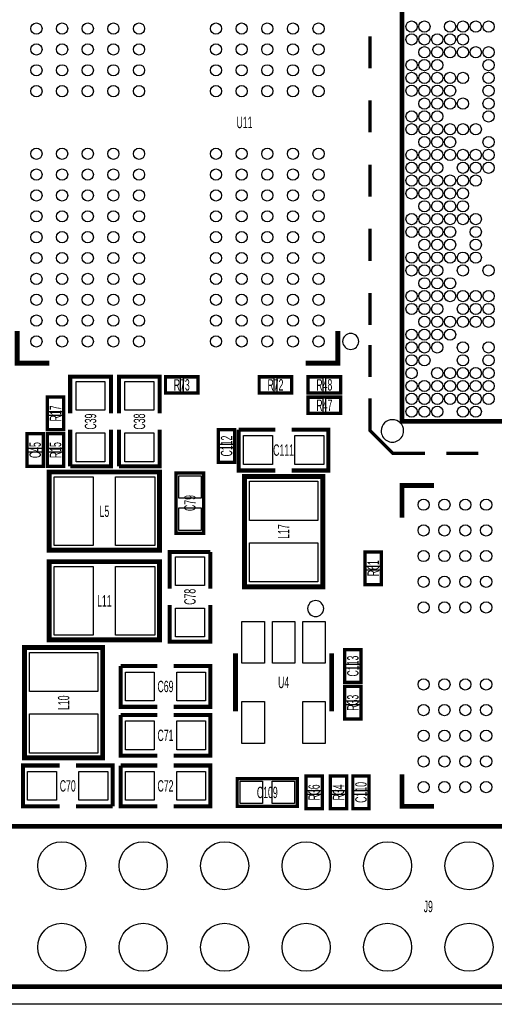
# Model space of a CAD drawing. Extents: x -11 to 103, y 0 to 58.
# Tile 4 of 16: x 40 to 55, y 0 to 31. Entities that reach past the tile are written whole.
import ezdxf
from ezdxf.enums import TextEntityAlignment as Align

# ---------------------------------------------------------------- set-up
doc = ezdxf.new("R2010")
doc.units = 0
for name, color, linetype in [('BG_OUTLINE', 12, 'CONTINUOUS'), ('PG_SILKSCREEN_TOP', 253, 'CONTINUOUS'), ('PIN_SOLDERMASK_TOP', 92, 'CONTINUOUS'), ('RD_SILKSCREEN_TOP', 30, 'CONTINUOUS'), ('RKI_ALL', 2, 'CONTINUOUS')]:
    doc.layers.add(name, color=color, linetype=linetype)

msp = doc.modelspace()

# ---------------------------------------------------------------- linework, layer by layer
at = {"layer": 'BG_OUTLINE'}
msp.add_lwpolyline([(20.999958, 55.999888), (83.49996, 55.999888, -0.414214), (85.000084, 54.500018), (85.000084, 1.500124, -0.414249), (83.49996, 0), (1.500124, 0, -0.41426), (0, 1.500124), (0, 54.500018, -0.414229), (1.500124, 55.999888), (15.999968, 55.999888, -0.414239), (16.999966, 54.99989), (16.999966, 52.500022, 0.414244), (18.50009, 50.999898, 0.414203), (19.99996, 52.500022), (19.99996, 54.99989, -0.414224)], format="xyb", close=True, dxfattribs=at)
at = {"layer": 'PG_SILKSCREEN_TOP'}
for points, const_width in [([(51.82489, 35.17011), (51.82489, 18.16989), (68.82511, 18.16989)], 0.150012), ([(50.824892, 29.170097), (50.824892, 30.170095)], 0.1016), ([(50.824892, 27.170101), (50.824892, 28.170099)], 0.1016), ([(50.824892, 25.169901), (50.824892, 26.169899)], 0.1016), ([(50.824892, 23.169905), (50.824892, 24.169903)], 0.1016), ([(50.824892, 21.169909), (50.824892, 22.169907)], 0.1016), ([(40.825014, 19.982688), (39.825016, 19.982688), (39.825016, 20.982711)], 0.150012), ([(48.824998, 19.98279), (49.824996, 19.98279), (49.824996, 20.982788)], 0.150012), ([(50.824892, 19.550888), (50.824892, 20.550911)], 0.1016), ([(41.4782, 18.415), (41.4782, 19.558), (42.7482, 19.558), (42.7482, 18.415)], 0.127), ([(43.0022, 18.415), (43.0022, 19.558), (44.2722, 19.558), (44.2722, 18.415)], 0.127), ([(45.466, 19.558), (44.45, 19.558), (44.45, 19.05), (45.466, 19.05), (45.466, 19.558)], 0.1016), ([(48.387, 19.558), (47.371, 19.558), (47.371, 19.05), (48.387, 19.05), (48.387, 19.558)], 0.1016), ([(48.895, 19.05), (49.911, 19.05), (49.911, 19.558), (48.895, 19.558), (48.895, 19.05)], 0.1016), ([(41.275, 17.907), (41.275, 18.923), (40.767, 18.923), (40.767, 17.907), (41.275, 17.907)], 0.1016), ([(49.911, 18.923), (48.895, 18.923), (48.895, 18.415), (49.911, 18.415), (49.911, 18.923)], 0.1016), ([(52.543507, 17.169892), (51.543509, 17.169892), (50.824892, 17.888204), (50.824892, 18.888202)], 0.1016), ([(40.64, 16.764), (40.64, 17.78), (40.132, 17.78), (40.132, 16.764), (40.64, 16.764)], 0.1016), ([(41.275, 16.764), (41.275, 17.78), (40.767, 17.78), (40.767, 16.764), (41.275, 16.764)], 0.1016), ([(42.7482, 17.907), (42.7482, 16.764), (41.4782, 16.764)], 0.127), ([(41.4782, 16.764), (41.4782, 17.907)], 0.127), ([(44.2722, 17.907), (44.2722, 16.764), (43.0022, 16.764)], 0.127), ([(43.0022, 16.764), (43.0022, 17.907)], 0.127), ([(46.609, 16.891), (46.609, 17.907), (46.101, 17.907), (46.101, 16.891), (46.609, 16.891)], 0.1016), ([(47.879, 16.637), (46.736, 16.637), (46.736, 17.907)], 0.127), ([(46.736, 17.907), (47.879, 17.907)], 0.127), ([(48.387, 17.907), (49.53, 17.907), (49.53, 16.637), (48.387, 16.637)], 0.127), ([(54.205911, 17.169892), (53.205888, 17.169892)], 0.1016), ([(44.263818, 16.59001), (40.826182, 16.59001), (40.826182, 14.149832), (44.264072, 14.149832), (44.264072, 16.59001), (44.263818, 16.59001)], 0.1524), ([(44.7802, 14.6812), (44.7802, 16.5608), (45.6438, 16.5608), (45.6438, 14.6812), (44.7802, 14.6812)], 0.1016), ([(49.35601, 13.013182), (49.35601, 16.450818), (46.915832, 16.450818), (46.915832, 13.012928), (49.35601, 13.012928), (49.35601, 13.013182)], 0.1524), ([(51.824992, 15.169998), (51.824992, 16.169996), (52.82499, 16.169996)], 0.150012), ([(44.577, 12.954), (44.577, 14.097), (45.847, 14.097)], 0.127), ([(45.847, 14.097), (45.847, 12.954)], 0.127), ([(50.673, 14.097), (50.673, 13.081), (51.181, 13.081), (51.181, 14.097), (50.673, 14.097)], 0.1016), ([(44.263818, 13.79601), (40.826182, 13.79601), (40.826182, 11.355832), (44.264072, 11.355832), (44.264072, 13.79601), (44.263818, 13.79601)], 0.1524), ([(45.847, 12.446), (45.847, 11.303), (44.577, 11.303), (44.577, 12.446)], 0.127), ([(40.05199, 11.116818), (40.05199, 7.679182), (42.492168, 7.679182), (42.492168, 11.117072), (40.05199, 11.117072), (40.05199, 11.116818)], 0.1524), ([(50.546, 10.033), (50.546, 11.049), (50.038, 11.049), (50.038, 10.033), (50.546, 10.033)], 0.1016), ([(46.633003, 9.133002), (46.633003, 10.932998)], 0.150012), ([(49.632997, 10.932998), (49.632997, 9.133002)], 0.150012), ([(44.196, 9.271), (43.053, 9.271), (43.053, 10.541)], 0.127), ([(43.053, 10.541), (44.196, 10.541)], 0.127), ([(44.704, 10.541), (45.847, 10.541), (45.847, 9.271), (44.704, 9.271)], 0.127), ([(50.038, 9.906), (50.038, 8.89), (50.546, 8.89), (50.546, 9.906), (50.038, 9.906)], 0.1016), ([(44.196, 7.747), (43.053, 7.747), (43.053, 9.017)], 0.127), ([(43.053, 9.017), (44.196, 9.017)], 0.127), ([(44.704, 9.017), (45.847, 9.017), (45.847, 7.747), (44.704, 7.747)], 0.127), ([(41.148, 6.1722), (40.005, 6.1722), (40.005, 7.4422), (41.148, 7.4422)], 0.127), ([(41.656, 7.4422), (42.799, 7.4422), (42.799, 6.1722)], 0.127), ([(44.196, 6.1722), (43.053, 6.1722), (43.053, 7.4422)], 0.127), ([(43.053, 7.4422), (44.196, 7.4422)], 0.127), ([(44.704, 7.4422), (45.847, 7.4422), (45.847, 6.1722), (44.704, 6.1722)], 0.127), ([(46.6852, 7.0358), (48.5648, 7.0358), (48.5648, 6.1722), (46.6852, 6.1722), (46.6852, 7.0358)], 0.1016), ([(48.829011, 7.112), (48.829011, 6.096), (49.337011, 6.096), (49.337011, 7.112), (48.829011, 7.112)], 0.1016), ([(49.591011, 7.112), (49.591011, 6.096), (50.099011, 6.096), (50.099011, 7.112), (49.591011, 7.112)], 0.1016), ([(50.292, 7.112), (50.292, 6.096), (50.8, 6.096), (50.8, 7.112), (50.292, 7.112)], 0.1016), ([(52.82499, 6.170016), (51.824992, 6.170016), (51.824992, 7.170014)], 0.150012), ([(42.799, 6.1722), (41.656, 6.1722)], 0.127), ([(78.005051, 0.548005), (27.285061, 0.548005), (27.285061, 5.547995), (78.005051, 5.547995), (78.005051, 0.548005)], 0.150012)]:
    msp.add_lwpolyline(points, dxfattribs=dict(at, const_width=const_width))
for points in [[(50.475007, 20.657795, 1), (49.975004, 20.657805, 1)], [(51.875004, 17.869992, 1), (51.174996, 17.870008, 1)], [(49.382985, 12.332995, 1), (48.883015, 12.333005, 1)]]:
    msp.add_lwpolyline(points, format="xyb", close=True, dxfattribs=at)
at = {"layer": 'PIN_SOLDERMASK_TOP'}
for points in [[(42.563148, 18.511152), (41.663252, 18.511152), (41.663252, 19.411048), (42.563148, 19.411048)], [(44.087148, 18.511152), (43.187252, 18.511152), (43.187252, 19.411048), (44.087148, 19.411048)], [(44.907962, 19.529044), (44.907962, 19.078956), (44.457874, 19.078956), (44.457874, 19.529044)], [(45.458126, 19.529044), (45.458126, 19.078956), (45.008038, 19.078956), (45.008038, 19.529044)], [(47.828962, 19.529044), (47.828962, 19.078956), (47.378874, 19.078956), (47.378874, 19.529044)], [(48.379126, 19.529044), (48.379126, 19.078956), (47.929038, 19.078956), (47.929038, 19.529044)], [(48.902874, 19.078956), (48.902874, 19.529044), (49.352962, 19.529044), (49.352962, 19.078956)], [(49.453038, 19.078956), (49.453038, 19.529044), (49.903126, 19.529044), (49.903126, 19.078956)], [(41.246044, 18.465038), (40.795956, 18.465038), (40.795956, 18.915126), (41.246044, 18.915126)], [(49.352962, 18.894044), (49.352962, 18.443956), (48.902874, 18.443956), (48.902874, 18.894044)], [(49.903126, 18.894044), (49.903126, 18.443956), (49.453038, 18.443956), (49.453038, 18.894044)], [(41.246044, 17.914874), (40.795956, 17.914874), (40.795956, 18.364962), (41.246044, 18.364962)], [(42.563148, 16.910952), (41.663252, 16.910952), (41.663252, 17.810848), (42.563148, 17.810848)], [(44.087148, 16.910952), (43.187252, 16.910952), (43.187252, 17.810848), (44.087148, 17.810848)], [(46.580044, 17.449063), (46.129956, 17.449063), (46.129956, 17.899151), (46.580044, 17.899151)], [(40.611044, 17.322063), (40.160956, 17.322063), (40.160956, 17.772151), (40.611044, 17.772151)], [(41.246044, 17.322038), (40.795956, 17.322038), (40.795956, 17.772126), (41.246044, 17.772126)], [(46.882939, 16.822039), (46.882939, 17.721936), (47.782836, 17.721936), (47.782836, 16.822039)], [(48.483139, 16.822039), (48.483139, 17.721936), (49.383036, 17.721936), (49.383036, 16.822039)], [(40.611044, 16.771849), (40.160956, 16.771849), (40.160956, 17.221937), (40.611044, 17.221937)], [(41.246044, 16.771874), (40.795956, 16.771874), (40.795956, 17.221962), (41.246044, 17.221962)], [(46.580044, 16.898849), (46.129956, 16.898849), (46.129956, 17.348937), (46.580044, 17.348937)], [(42.19575, 16.4338), (42.19575, 14.3002), (40.97655, 14.3002), (40.97655, 16.4338)], [(44.11345, 16.4338), (44.11345, 14.3002), (42.89425, 14.3002), (42.89425, 16.4338)], [(45.562495, 15.770403), (44.861505, 15.770403), (44.861505, 16.471392), (45.562495, 16.471392)], [(49.1998, 15.08125), (47.0662, 15.08125), (47.0662, 16.30045), (49.1998, 16.30045)], [(45.562495, 14.770608), (44.861505, 14.770608), (44.861505, 15.471597), (45.562495, 15.471597)], [(49.1998, 13.16355), (47.0662, 13.16355), (47.0662, 14.38275), (49.1998, 14.38275)], [(44.762052, 13.950048), (45.661948, 13.950048), (45.661948, 13.050152), (44.762052, 13.050152)], [(50.701956, 14.089126), (51.152044, 14.089126), (51.152044, 13.639038), (50.701956, 13.639038)], [(42.19575, 13.6398), (42.19575, 11.5062), (40.97655, 11.5062), (40.97655, 13.6398)], [(44.11345, 13.6398), (44.11345, 11.5062), (42.89425, 11.5062), (42.89425, 13.6398)], [(50.701956, 13.538962), (51.152044, 13.538962), (51.152044, 13.088874), (50.701956, 13.088874)], [(44.762052, 12.349848), (45.661948, 12.349848), (45.661948, 11.449952), (44.762052, 11.449952)], [(47.533484, 11.933263), (47.533484, 10.632758), (46.832495, 10.632758), (46.832495, 11.933263)], [(48.483495, 11.933263), (48.483495, 10.632758), (47.782505, 10.632758), (47.782505, 11.933263)], [(49.433505, 11.933263), (49.433505, 10.632758), (48.732516, 10.632758), (48.732516, 11.933263)], [(40.2082, 10.96645), (42.3418, 10.96645), (42.3418, 9.74725), (40.2082, 9.74725)], [(50.517044, 10.591063), (50.066956, 10.591063), (50.066956, 11.041151), (50.517044, 11.041151)], [(50.517044, 10.040849), (50.066956, 10.040849), (50.066956, 10.490937), (50.517044, 10.490937)], [(43.199939, 9.456039), (43.199939, 10.355936), (44.099836, 10.355936), (44.099836, 9.456039)], [(44.800139, 9.456039), (44.800139, 10.355936), (45.700036, 10.355936), (45.700036, 9.456039)], [(50.066956, 9.898126), (50.517044, 9.898126), (50.517044, 9.448038), (50.066956, 9.448038)], [(47.533484, 9.433242), (47.533484, 8.132737), (46.832495, 8.132737), (46.832495, 9.433242)], [(49.433505, 9.433242), (49.433505, 8.132737), (48.732516, 8.132737), (48.732516, 9.433242)], [(50.066956, 9.347962), (50.517044, 9.347962), (50.517044, 8.897874), (50.066956, 8.897874)], [(40.2082, 9.04875), (42.3418, 9.04875), (42.3418, 7.82955), (40.2082, 7.82955)], [(43.199939, 7.932039), (43.199939, 8.831936), (44.099836, 8.831936), (44.099836, 7.932039)], [(44.800139, 7.932039), (44.800139, 8.831936), (45.700036, 8.831936), (45.700036, 7.932039)], [(41.051848, 7.257148), (41.051848, 6.357252), (40.151952, 6.357252), (40.151952, 7.257148)], [(42.652048, 7.257148), (42.652048, 6.357252), (41.752152, 6.357252), (41.752152, 7.257148)], [(43.199939, 6.357239), (43.199939, 7.257136), (44.099836, 7.257136), (44.099836, 6.357239)], [(44.800139, 6.357239), (44.800139, 7.257136), (45.700036, 7.257136), (45.700036, 6.357239)], [(48.857967, 7.104126), (49.308055, 7.104126), (49.308055, 6.654038), (48.857967, 6.654038)], [(49.619967, 7.104126), (50.070055, 7.104126), (50.070055, 6.654038), (49.619967, 6.654038)], [(50.320956, 7.104151), (50.771044, 7.104151), (50.771044, 6.654063), (50.320956, 6.654063)], [(46.774608, 6.253505), (46.774608, 6.954495), (47.475597, 6.954495), (47.475597, 6.253505)], [(47.774403, 6.253505), (47.774403, 6.954495), (48.475392, 6.954495), (48.475392, 6.253505)], [(48.857967, 6.553962), (49.308055, 6.553962), (49.308055, 6.103874), (48.857967, 6.103874)], [(49.619967, 6.553962), (50.070055, 6.553962), (50.070055, 6.103874), (49.619967, 6.103874)], [(50.320956, 6.553937), (50.771044, 6.553937), (50.771044, 6.103849), (50.320956, 6.103849)]]:
    msp.add_lwpolyline(points, close=True, dxfattribs=at)
for centre, radius in [((40.425014, 30.407889), 0.175247), ((41.225114, 30.407889), 0.175247), ((42.02491, 30.407889), 0.175247), ((42.82501, 30.407889), 0.175247), ((43.62511, 30.407889), 0.175247), ((46.024902, 30.407889), 0.175247), ((46.825002, 30.407889), 0.175247), ((47.625102, 30.407889), 0.175247), ((48.424897, 30.407889), 0.175247), ((49.224997, 30.407889), 0.175247), ((52.125093, 30.470094), 0.175247), ((52.524889, 30.470094), 0.175247), ((53.324989, 30.470094), 0.175247), ((53.725089, 30.470094), 0.175247), ((54.125089, 30.470094), 0.175247), ((54.52491, 30.470094), 0.175247), ((52.125093, 30.069993), 0.175247), ((52.524889, 30.069993), 0.175247), ((52.924989, 30.069993), 0.175247), ((53.324989, 30.069993), 0.175247), ((53.725089, 30.069993), 0.175247), ((40.425014, 29.757903), 0.175247), ((41.225114, 29.757903), 0.175247), ((42.02491, 29.757903), 0.175247), ((42.82501, 29.757903), 0.175247), ((43.62511, 29.757903), 0.175247), ((46.024902, 29.757903), 0.175247), ((46.825002, 29.757903), 0.175247), ((47.625102, 29.757903), 0.175247), ((48.424897, 29.757903), 0.175247), ((49.224997, 29.757903), 0.175247), ((52.524889, 29.669994), 0.175247), ((52.924989, 29.669994), 0.175247), ((53.324989, 29.669994), 0.175247), ((53.725089, 29.669994), 0.175247), ((54.125089, 29.669994), 0.175247), ((54.52491, 29.669994), 0.175247), ((40.425014, 29.107892), 0.175247), ((41.225114, 29.107892), 0.175247), ((42.02491, 29.107892), 0.175247), ((42.82501, 29.107892), 0.175247), ((43.62511, 29.107892), 0.175247), ((46.024902, 29.107892), 0.175247), ((46.825002, 29.107892), 0.175247), ((47.625102, 29.107892), 0.175247), ((48.424897, 29.107892), 0.175247), ((49.224997, 29.107892), 0.175247), ((52.125093, 29.269893), 0.175247), ((52.524889, 29.269893), 0.175247), ((52.924989, 29.269893), 0.175247), ((54.52491, 29.269893), 0.175247), ((52.125093, 28.869894), 0.175247), ((52.524889, 28.869894), 0.175247), ((52.924989, 28.869894), 0.175247), ((53.324989, 28.869894), 0.175247), ((53.725089, 28.869894), 0.175247), ((54.52491, 28.869894), 0.175247), ((40.425014, 28.457906), 0.175247), ((41.225114, 28.457906), 0.175247), ((42.02491, 28.457906), 0.175247), ((42.82501, 28.457906), 0.175247), ((43.62511, 28.457906), 0.175247), ((46.024902, 28.457906), 0.175247), ((46.825002, 28.457906), 0.175247), ((47.625102, 28.457906), 0.175247), ((48.424897, 28.457906), 0.175247), ((49.224997, 28.457906), 0.175247), ((52.125093, 28.470098), 0.175247), ((52.524889, 28.470098), 0.175247), ((52.924989, 28.470098), 0.175247), ((53.324989, 28.470098), 0.175247), ((54.52491, 28.470098), 0.175247), ((52.524889, 28.069997), 0.175247), ((52.924989, 28.069997), 0.175247), ((53.324989, 28.069997), 0.175247), ((53.725089, 28.069997), 0.175247), ((54.52491, 28.069997), 0.175247), ((52.125093, 27.669998), 0.175247), ((52.524889, 27.669998), 0.175247), ((52.924989, 27.669998), 0.175247), ((54.52491, 27.669998), 0.175247), ((52.125093, 27.269897), 0.175247), ((52.524889, 27.269897), 0.175247), ((52.924989, 27.269897), 0.175247), ((53.324989, 27.269897), 0.175247), ((53.725089, 27.269897), 0.175247), ((54.125089, 27.269897), 0.175247), ((52.524889, 26.869898), 0.175247), ((52.924989, 26.869898), 0.175247), ((53.324989, 26.869898), 0.175247), ((54.52491, 26.869898), 0.175247), ((40.425014, 26.507694), 0.175247), ((41.225114, 26.507694), 0.175247), ((42.02491, 26.507694), 0.175247), ((42.82501, 26.507694), 0.175247), ((43.62511, 26.507694), 0.175247), ((46.024902, 26.507694), 0.175247), ((46.825002, 26.507694), 0.175247), ((47.625102, 26.507694), 0.175247), ((48.424897, 26.507694), 0.175247), ((49.224997, 26.507694), 0.175247), ((52.125093, 26.470102), 0.175247), ((52.524889, 26.470102), 0.175247), ((52.924989, 26.470102), 0.175247), ((53.324989, 26.470102), 0.175247), ((53.725089, 26.470102), 0.175247), ((54.125089, 26.470102), 0.175247), ((54.52491, 26.470102), 0.175247), ((52.125093, 26.070103), 0.175247), ((52.524889, 26.070103), 0.175247), ((52.924989, 26.070103), 0.175247), ((53.725089, 26.070103), 0.175247), ((54.125089, 26.070103), 0.175247), ((54.52491, 26.070103), 0.175247), ((40.425014, 25.857708), 0.175247), ((41.225114, 25.857708), 0.175247), ((42.02491, 25.857708), 0.175247), ((42.82501, 25.857708), 0.175247), ((43.62511, 25.857708), 0.175247), ((46.024902, 25.857708), 0.175247), ((46.825002, 25.857708), 0.175247), ((47.625102, 25.857708), 0.175247), ((48.424897, 25.857708), 0.175247), ((49.224997, 25.857708), 0.175247), ((52.125093, 25.670002), 0.175247), ((52.524889, 25.670002), 0.175247), ((52.924989, 25.670002), 0.175247), ((53.324989, 25.670002), 0.175247), ((53.725089, 25.670002), 0.175247), ((54.125089, 25.670002), 0.175247), ((40.425014, 25.207697), 0.175247), ((41.225114, 25.207697), 0.175247), ((42.02491, 25.207697), 0.175247), ((42.82501, 25.207697), 0.175247), ((43.62511, 25.207697), 0.175247), ((46.024902, 25.207697), 0.175247), ((46.825002, 25.207697), 0.175247), ((47.625102, 25.207697), 0.175247), ((48.424897, 25.207697), 0.175247), ((49.224997, 25.207697), 0.175247), ((52.125093, 25.270003), 0.175247), ((52.524889, 25.270003), 0.175247), ((52.924989, 25.270003), 0.175247), ((53.324989, 25.270003), 0.175247), ((53.725089, 25.270003), 0.175247), ((52.524889, 24.869902), 0.175247), ((52.924989, 24.869902), 0.175247), ((53.324989, 24.869902), 0.175247), ((53.725089, 24.869902), 0.175247), ((40.425014, 24.557711), 0.175247), ((41.225114, 24.557711), 0.175247), ((42.02491, 24.557711), 0.175247), ((42.82501, 24.557711), 0.175247), ((43.62511, 24.557711), 0.175247), ((46.024902, 24.557711), 0.175247), ((46.825002, 24.557711), 0.175247), ((47.625102, 24.557711), 0.175247), ((48.424897, 24.557711), 0.175247), ((49.224997, 24.557711), 0.175247), ((52.125093, 24.470106), 0.175247), ((52.524889, 24.470106), 0.175247), ((52.924989, 24.470106), 0.175247), ((53.324989, 24.470106), 0.175247), ((53.725089, 24.470106), 0.175247), ((54.125089, 24.470106), 0.175247), ((52.125093, 24.070107), 0.175247), ((52.524889, 24.070107), 0.175247), ((52.924989, 24.070107), 0.175247), ((53.324989, 24.070107), 0.175247), ((54.125089, 24.070107), 0.175247), ((40.425014, 23.907801), 0.175247), ((41.225114, 23.907801), 0.175247), ((42.02491, 23.907801), 0.175247), ((42.82501, 23.907801), 0.175247), ((43.62511, 23.907801), 0.175247), ((46.024902, 23.907801), 0.175247), ((46.825002, 23.907801), 0.175247), ((47.625102, 23.907801), 0.175247), ((48.424897, 23.907801), 0.175247), ((49.224997, 23.907801), 0.175247), ((52.524889, 23.670006), 0.175247), ((52.924989, 23.670006), 0.175247), ((53.324989, 23.670006), 0.175247), ((54.125089, 23.670006), 0.175247), ((40.425014, 23.257789), 0.175247), ((41.225114, 23.257789), 0.175247), ((42.02491, 23.257789), 0.175247), ((42.82501, 23.257789), 0.175247), ((43.62511, 23.257789), 0.175247), ((46.024902, 23.257789), 0.175247), ((46.825002, 23.257789), 0.175247), ((47.625102, 23.257789), 0.175247), ((48.424897, 23.257789), 0.175247), ((49.224997, 23.257789), 0.175247), ((52.125093, 23.270007), 0.175247), ((52.524889, 23.270007), 0.175247), ((52.924989, 23.270007), 0.175247), ((53.324989, 23.270007), 0.175247), ((53.725089, 23.270007), 0.175247), ((54.125089, 23.270007), 0.175247), ((52.125093, 22.869906), 0.175247), ((52.524889, 22.869906), 0.175247), ((52.924989, 22.869906), 0.175247), ((53.725089, 22.869906), 0.175247), ((54.52491, 22.869906), 0.175247), ((40.425014, 22.607803), 0.175247), ((41.225114, 22.607803), 0.175247), ((42.02491, 22.607803), 0.175247), ((42.82501, 22.607803), 0.175247), ((43.62511, 22.607803), 0.175247), ((46.024902, 22.607803), 0.175247), ((46.825002, 22.607803), 0.175247), ((47.625102, 22.607803), 0.175247), ((48.424897, 22.607803), 0.175247), ((49.224997, 22.607803), 0.175247), ((52.524889, 22.47011), 0.175247), ((52.924989, 22.47011), 0.175247), ((53.324989, 22.47011), 0.175247), ((40.425014, 21.957792), 0.175247), ((41.225114, 21.957792), 0.175247), ((42.02491, 21.957792), 0.175247), ((42.82501, 21.957792), 0.175247), ((43.62511, 21.957792), 0.175247), ((46.024902, 21.957792), 0.175247), ((46.825002, 21.957792), 0.175247), ((47.625102, 21.957792), 0.175247), ((48.424897, 21.957792), 0.175247), ((49.224997, 21.957792), 0.175247), ((52.125093, 22.070111), 0.175247), ((52.524889, 22.070111), 0.175247), ((52.924989, 22.070111), 0.175247), ((53.324989, 22.070111), 0.175247), ((53.725089, 22.070111), 0.175247), ((54.125089, 22.070111), 0.175247), ((54.52491, 22.070111), 0.175247), ((52.125093, 21.67001), 0.175247), ((52.524889, 21.67001), 0.175247), ((52.924989, 21.67001), 0.175247), ((53.725089, 21.67001), 0.175247), ((54.125089, 21.67001), 0.175247), ((54.52491, 21.67001), 0.175247), ((40.425014, 21.307806), 0.175247), ((41.225114, 21.307806), 0.175247), ((42.02491, 21.307806), 0.175247), ((42.82501, 21.307806), 0.175247), ((43.62511, 21.307806), 0.175247), ((46.024902, 21.307806), 0.175247), ((46.825002, 21.307806), 0.175247), ((47.625102, 21.307806), 0.175247), ((48.424897, 21.307806), 0.175247), ((49.224997, 21.307806), 0.175247), ((52.524889, 21.270011), 0.175247), ((52.924989, 21.270011), 0.175247), ((53.324989, 21.270011), 0.175247), ((53.725089, 21.270011), 0.175247), ((54.125089, 21.270011), 0.175247), ((54.52491, 21.270011), 0.175247), ((52.125093, 20.86991), 0.175247), ((52.524889, 20.86991), 0.175247), ((52.924989, 20.86991), 0.175247), ((53.324989, 20.86991), 0.175247), ((40.425014, 20.657795), 0.175247), ((41.225114, 20.657795), 0.175247), ((42.02491, 20.657795), 0.175247), ((42.82501, 20.657795), 0.175247), ((43.62511, 20.657795), 0.175247), ((46.024902, 20.657795), 0.175247), ((46.825002, 20.657795), 0.175247), ((47.625102, 20.657795), 0.175247), ((48.424897, 20.657795), 0.175247), ((49.224997, 20.657795), 0.175247), ((52.125093, 20.470089), 0.175247), ((52.524889, 20.470089), 0.175247), ((52.924989, 20.470089), 0.175247), ((53.725089, 20.470089), 0.175247), ((54.52491, 20.470089), 0.175247), ((52.125093, 20.070089), 0.175247), ((52.524889, 20.070089), 0.175247), ((53.725089, 20.070089), 0.175247), ((54.52491, 20.070089), 0.175247), ((52.125093, 19.669989), 0.175247), ((52.924989, 19.669989), 0.175247), ((53.324989, 19.669989), 0.175247), ((53.725089, 19.669989), 0.175247), ((54.125089, 19.669989), 0.175247), ((54.52491, 19.669989), 0.175247), ((52.125093, 19.269989), 0.175247), ((52.524889, 19.269989), 0.175247), ((52.924989, 19.269989), 0.175247), ((53.324989, 19.269989), 0.175247), ((53.725089, 19.269989), 0.175247), ((54.125089, 19.269989), 0.175247), ((54.52491, 19.269989), 0.175247), ((52.125093, 18.869889), 0.175247), ((52.524889, 18.869889), 0.175247), ((52.924989, 18.869889), 0.175247), ((53.324989, 18.869889), 0.175247), ((53.725089, 18.869889), 0.175247), ((54.125089, 18.869889), 0.175247), ((54.52491, 18.869889), 0.175247), ((52.125093, 18.470093), 0.175247), ((52.524889, 18.470093), 0.175247), ((52.924989, 18.470093), 0.175247), ((53.725089, 18.470093), 0.175247), ((54.125089, 18.470093), 0.175247), ((52.499997, 15.569997), 0.175247), ((53.150008, 15.569997), 0.175247), ((53.799994, 15.569997), 0.175247), ((54.450005, 15.569997), 0.175247), ((52.499997, 14.769897), 0.175247), ((53.150008, 14.769897), 0.175247), ((53.799994, 14.769897), 0.175247), ((54.450005, 14.769897), 0.175247), ((52.499997, 13.970102), 0.175247), ((53.150008, 13.970102), 0.175247), ((53.799994, 13.970102), 0.175247), ((54.450005, 13.970102), 0.175247), ((52.499997, 13.170002), 0.175247), ((53.150008, 13.170002), 0.175247), ((53.799994, 13.170002), 0.175247), ((54.450005, 13.170002), 0.175247), ((52.499997, 12.369902), 0.175247), ((53.150008, 12.369902), 0.175247), ((53.799994, 12.369902), 0.175247), ((54.450005, 12.369902), 0.175247), ((52.499997, 9.97011), 0.175247), ((53.150008, 9.97011), 0.175247), ((53.799994, 9.97011), 0.175247), ((54.450005, 9.97011), 0.175247), ((52.499997, 9.17001), 0.175247), ((53.150008, 9.17001), 0.175247), ((53.799994, 9.17001), 0.175247), ((54.450005, 9.17001), 0.175247), ((52.499997, 8.36991), 0.175247), ((53.150008, 8.36991), 0.175247), ((53.799994, 8.36991), 0.175247), ((54.450005, 8.36991), 0.175247), ((52.499997, 7.570114), 0.175247), ((53.150008, 7.570114), 0.175247), ((53.799994, 7.570114), 0.175247), ((54.450005, 7.570114), 0.175247), ((52.499997, 6.770014), 0.175247), ((53.150008, 6.770014), 0.175247), ((53.799994, 6.770014), 0.175247), ((54.450005, 6.770014), 0.175247), ((41.215056, 4.318), 0.749999), ((43.755056, 4.318), 0.749999), ((46.295056, 4.318), 0.749999), ((48.835056, 4.318), 0.749999), ((51.375056, 4.318), 0.749999), ((53.915056, 4.318), 0.749999), ((41.215056, 1.778), 0.749999), ((43.755056, 1.778), 0.749999), ((46.295056, 1.778), 0.749999), ((48.835056, 1.778), 0.749999), ((51.375056, 1.778), 0.749999), ((53.915056, 1.778), 0.749999)]:
    msp.add_circle(centre, radius, dxfattribs=at)
at = {"layer": 'RKI_ALL'}
msp.add_lwpolyline([(1.499819, 55.491888), (16.000044, 55.491888, -0.414175), (16.491966, 54.999966), (16.491966, 52.499844, 0.414185), (18.499912, 50.491898), (18.500115, 50.491898, 0.414169), (20.50796, 52.499793), (20.50796, 54.999915, -0.414204), (20.999933, 55.491888), (83.500189, 55.491888, -0.414154), (84.492084, 54.499993), (84.492084, 1.499946, -0.414163), (83.500138, 0.508), (1.499921, 0.508, -0.414163), (0.508, 1.499921), (0.508, 54.499993, -0.414154)], format="xyb", close=True, dxfattribs=at)

# ---------------------------------------------------------------- texts
at = {"layer": 'RD_SILKSCREEN_TOP', "width": 0.571429}
for s, p in [('U11', (46.9138, 27.305)), ('R73', (44.958, 19.1262)), ('R72', (47.879, 19.1262)), ('R48', (49.403, 19.1262)), ('R47', (49.403, 18.4912)), ('C111', (48.133, 17.0942)), ('L5', (42.545, 15.1892)), ('L11', (42.545, 12.3952)), ('U4', (48.133, 9.8552)), ('C69', (44.45, 9.7282)), ('C71', (44.45, 8.2042)), ('C70', (41.402, 6.6294)), ('C72', (44.45, 6.6294)), ('C109', (47.625, 6.4262)), ('J9', (52.645056, 2.8702))]:
    msp.add_text(s, height=0.3556, dxfattribs=at).set_placement(p, align=Align.CENTER)
for s, p in [('R17', (41.1988, 18.414848)), ('C39', (42.291, 18.160848)), ('C38', (43.815, 18.160848)), ('C45', (40.5638, 17.271848)), ('R15', (41.1988, 17.271848)), ('C112', (46.5328, 17.398848)), ('C79', (45.3898, 15.620848)), ('L17', (48.3108, 14.731848)), ('R61', (51.1048, 13.588848)), ('C78', (45.3898, 12.699848)), ('C113', (50.4698, 10.540848)), ('L10', (41.4528, 9.397848)), ('R33', (50.4698, 9.397848)), ('R36', (49.260811, 6.603848)), ('R34', (50.022811, 6.603848)), ('C110', (50.7238, 6.603848))]:
    msp.add_text(s, height=0.3556, rotation=90, dxfattribs=at).set_placement(p, align=Align.CENTER)

doc.saveas('drawing.dxf')
